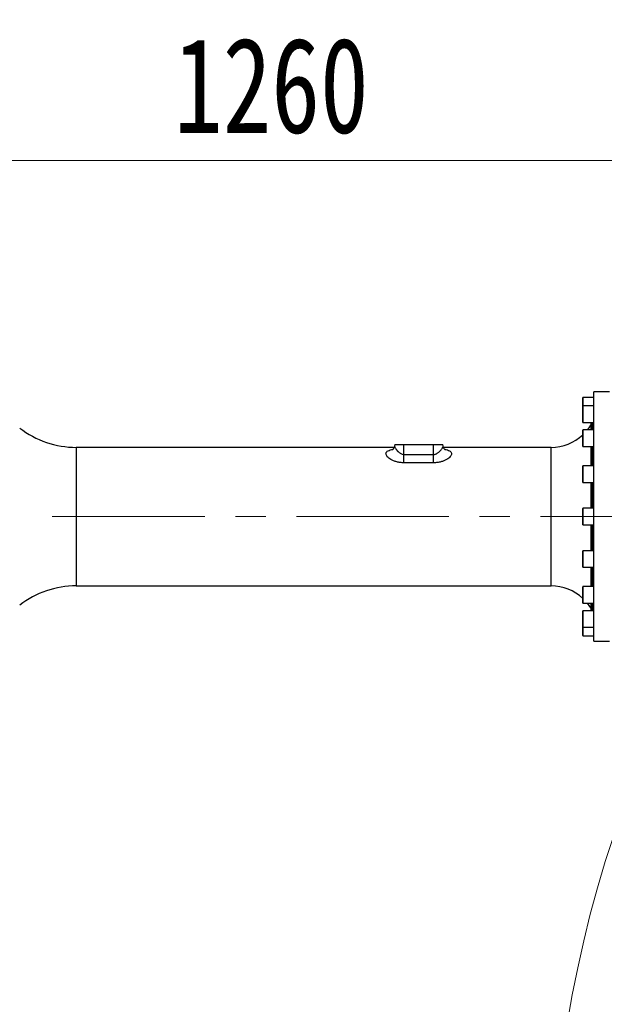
# Model space of a CAD drawing. Header units: millimetres. Extents: x -7 to 844, y 0 to 594.
# Tile 10 of 137: x 212 to 261, y 270 to 352. Entities that reach past the tile are written whole.
import ezdxf

# ---------------------------------------------------------------- set-up
doc = ezdxf.new("R2010")
doc.units = ezdxf.units.MM
doc.linetypes.add('CENTERX2', pattern=[20.32, 12.7, -2.54, 2.54, -2.54])
doc.styles.add('SLDTEXTSTYLE2', font='HYSWLONGFANGSONG.TTF', dxfattribs={"bigfont": 'bigfont'})
doc.styles.add('SLDTEXTSTYLE3', font='HYSWLONGFANGSONG.TTF')
doc.dimstyles.new('SLDDIMSTYLE1', dxfattribs={"dimtxt": 9.875366, "dimasz": 4.884615, "dimexe": 0, "dimexo": 0.0625, "dimgap": 2.468842, "dimtad": 2, "dimlfac": 13, "dimrnd": 1e-09, "dimzin": 12, "dimdsep": 46, "dimtxsty": 'SLDTEXTSTYLE3', "dimsah": 1, "dimcen": 0.09, "dimadec": 0, "dimazin": 3, "dimtfac": 1, "dimtdec": 3, "dimtofl": 0, "dimtmove": 0, "dimatfit": 3, "dimfxl": 1, "dimfrac": 2, "dimtolj": 1, "dimtzin": 12, "dimarcsym": 0})
doc.dimstyles.new('SLDDIMSTYLE13', dxfattribs={"dimtxt": 9.875366, "dimasz": 4.884615, "dimexe": 0, "dimexo": 0.0625, "dimgap": 2.468842, "dimtad": 0, "dimtih": 1, "dimtoh": 1, "dimlfac": 5, "dimrnd": 1e-09, "dimzin": 12, "dimdsep": 46, "dimtxsty": 'SLDTEXTSTYLE3', "dimblk1": 'NONE', "dimblk2": 'NONE', "dimsah": 1, "dimcen": 0, "dimadec": 0, "dimazin": 3, "dimtfac": 1, "dimtdec": 3, "dimtofl": 0, "dimtmove": 0, "dimatfit": 3, "dimldrblk": 'NONE', "dimfxl": 1, "dimfrac": 2, "dimtolj": 1, "dimtzin": 12, "dimarcsym": 0})
doc.dimstyles.new('SLDDIMSTYLE14', dxfattribs={"dimtxt": 9.875366, "dimasz": 4.884615, "dimexe": 0, "dimexo": 0.0625, "dimgap": 2.468842, "dimtad": 0, "dimtih": 1, "dimtoh": 1, "dimlfac": 5, "dimrnd": 1e-09, "dimzin": 12, "dimdsep": 46, "dimtxsty": 'SLDTEXTSTYLE3', "dimblk1": 'NONE', "dimblk2": 'NONE', "dimsah": 1, "dimcen": 0, "dimadec": 0, "dimazin": 3, "dimtfac": 1, "dimtdec": 3, "dimtmove": 0, "dimatfit": 3, "dimldrblk": 'NONE', "dimfxl": 1, "dimfrac": 2, "dimtolj": 1, "dimtzin": 12, "dimarcsym": 0})
doc.dimstyles.new('SLDDIMSTYLE15', dxfattribs={"dimtxt": 9.875366, "dimasz": 4.884615, "dimexe": 0, "dimexo": 0.0625, "dimgap": 2.468842, "dimtad": 0, "dimtih": 1, "dimtoh": 1, "dimlfac": 5, "dimrnd": 1e-09, "dimzin": 12, "dimdsep": 46, "dimtxsty": 'SLDTEXTSTYLE3', "dimblk1": 'NONE', "dimblk2": 'NONE', "dimsah": 1, "dimcen": 0, "dimadec": 0, "dimazin": 3, "dimtfac": 1, "dimtdec": 3, "dimtmove": 0, "dimatfit": 3, "dimldrblk": 'NONE', "dimfxl": 1, "dimfrac": 2, "dimtolj": 1, "dimtzin": 12, "dimarcsym": 0})
doc.dimstyles.new('SLDDIMSTYLE2', dxfattribs={"dimtxt": 8.4646, "dimasz": 4.884615, "dimexe": 0, "dimexo": 0.0625, "dimgap": 2.11615, "dimtad": 2, "dimlfac": 13, "dimrnd": 1e-09, "dimzin": 12, "dimdsep": 46, "dimtxsty": 'SLDTEXTSTYLE3', "dimsah": 1, "dimcen": 0.09, "dimadec": 0, "dimazin": 3, "dimtfac": 1, "dimtdec": 3, "dimtofl": 0, "dimtmove": 0, "dimatfit": 3, "dimfxl": 1, "dimfrac": 2, "dimtolj": 1, "dimtzin": 12, "dimarcsym": 0})
doc.dimstyles.new('SLDDIMSTYLE8', dxfattribs={"dimtxt": 9.875366, "dimasz": 4.884615, "dimexe": 0, "dimexo": 0.0625, "dimgap": 2.468842, "dimtad": 0, "dimtih": 1, "dimtoh": 1, "dimlfac": 3, "dimrnd": 1e-09, "dimzin": 12, "dimdsep": 46, "dimtxsty": 'SLDTEXTSTYLE3', "dimblk1": 'NONE', "dimblk2": 'NONE', "dimsah": 1, "dimcen": 0, "dimadec": 0, "dimazin": 3, "dimtol": 1, "dimtp": 0.015, "dimtfac": 1, "dimtdec": 3, "dimtmove": 0, "dimatfit": 3, "dimldrblk": 'NONE', "dimfxl": 1, "dimfrac": 2, "dimtolj": 1, "dimtzin": 12, "dimarcsym": 0})

# ---------------------------------------------------------------- blocks, each defined once
blk = doc.blocks.new('_D_1')
at = {"color": 7, "linetype": 'Continuous', "lineweight": 18}
for p, q in [((280.678, 393.721), (61.134, 393.721)), ((62.134, 126.875), (62.134, 393.721)), ((197.046, 126.875), (61.134, 126.875))]:
    blk.add_line(p, q, dxfattribs=at)
for points in [[(62.134, 393.721), (61.382, 388.836), (62.885, 388.836)], [(62.134, 126.875), (62.885, 131.759), (61.382, 131.759)]]:
    blk.add_solid(points, dxfattribs=at)
at = {"color": 7, "linetype": 'Continuous', "lineweight": 18, "insert": (50.196, 251.655), "char_height": 9.2604, "attachment_point": 1, "rotation": 90, "style": 'SLDTEXTSTYLE3'}
blk.add_mtext('3469', dxfattribs=at)
blk = doc.blocks.new('_D_6')
at = {"color": 7, "linetype": 'Continuous', "lineweight": 18}
for p, q in [((280.678, 393.721), (82.321, 393.721)), ((83.321, 393.721), (83.321, 158.336)), ((275.155, 158.336), (82.321, 158.336))]:
    blk.add_line(p, q, dxfattribs=at)
for points in [[(83.321, 393.721), (82.569, 388.836), (84.072, 388.836)], [(83.321, 158.336), (84.072, 163.221), (82.569, 163.221)]]:
    blk.add_solid(points, dxfattribs=at)
at = {"color": 7, "linetype": 'Continuous', "lineweight": 18, "insert": (71.383, 267.385), "char_height": 9.2604, "attachment_point": 1, "rotation": 90, "style": 'SLDTEXTSTYLE3'}
blk.add_mtext('3060', dxfattribs=at)
blk = doc.blocks.new('_D_10')
at = {"color": 7, "linetype": 'Continuous', "lineweight": 18}
for p, q in [((183.755, 319.798), (183.755, 341.625)), ((280.678, 300.759), (280.678, 341.625)), ((183.755, 340.625), (280.678, 340.625))]:
    blk.add_line(p, q, dxfattribs=at)
for points in [[(183.755, 340.625), (188.639, 339.873), (188.639, 341.376)], [(280.678, 340.625), (275.793, 341.376), (275.793, 339.873)]]:
    blk.add_solid(points, dxfattribs=at)
at = {"color": 7, "linetype": 'Continuous', "lineweight": 18, "insert": (224.808, 350.857), "char_height": 7.9375, "attachment_point": 1, "style": 'SLDTEXTSTYLE3'}
blk.add_mtext('1260', dxfattribs=at)
blk = doc.blocks.new('_D_14')
at = {"color": 7, "linetype": 'Continuous', "lineweight": 18}
for p, q in [((270.947, 324.028), (409.462, 324.028)), ((408.462, 324.028), (408.462, 310.952)), ((258.193, 310.952), (409.462, 310.952))]:
    blk.add_line(p, q, dxfattribs=at)
for points in [[(408.462, 324.028), (407.71, 319.144), (409.213, 319.144)], [(408.462, 310.952), (409.213, 315.836), (407.71, 315.836)]]:
    blk.add_solid(points, dxfattribs=at)
at = {"color": 7, "linetype": 'Continuous', "lineweight": 18, "insert": (398.23, 311.934), "char_height": 7.9375, "attachment_point": 1, "rotation": 90, "style": 'SLDTEXTSTYLE3'}
blk.add_mtext('170', dxfattribs=at)
blk = doc.blocks.new('_D_15')
at = {"color": 7, "linetype": 'Continuous', "lineweight": 18}
for p, q in [((258.193, 310.952), (409.462, 310.952)), ((408.462, 310.952), (408.462, 295.567)), ((285.87, 295.567), (409.462, 295.567))]:
    blk.add_line(p, q, dxfattribs=at)
for points in [[(408.462, 310.952), (407.71, 306.067), (409.213, 306.067)], [(408.462, 295.567), (409.213, 300.452), (407.71, 300.452)]]:
    blk.add_solid(points, dxfattribs=at)
at = {"color": 7, "linetype": 'Continuous', "lineweight": 18, "insert": (398.23, 297.703), "char_height": 7.9375, "attachment_point": 1, "rotation": 90, "style": 'SLDTEXTSTYLE3'}
blk.add_mtext('200', dxfattribs=at)
blk = doc.blocks.new('_D_28')
at = {"color": 7, "linetype": 'Continuous', "lineweight": 18}
blk.add_line((754.604, 285.289), (748.254, 285.289), dxfattribs=at)
at = {"color": 7, "linetype": 'Continuous', "lineweight": 18, "char_height": 9.2604, "attachment_point": 1}
for s, insert, style in [('10H7深15', (669.173, 320.457), 'SLDTEXTSTYLE2'), ('%%c', (657.557, 320.457), 'SLDTEXTSTYLE3'), ('Depth 15', (665.328, 308.23), 'SLDTEXTSTYLE3')]:
    blk.add_mtext(s, dxfattribs=dict(at, insert=insert, style=style))
blk = doc.blocks.new('_None')
blk = doc.blocks.new('_D_45')
at = {"color": 7, "linetype": 'Continuous', "lineweight": 18}
blk.add_line((521.285, 333.673), (471.743, 333.673), dxfattribs=at)
at = {"color": 7, "linetype": 'Continuous', "lineweight": 18, "char_height": 9.2604, "attachment_point": 1}
for s, insert, style in [('H8通', (502.411, 345.611), 'SLDTEXTSTYLE2'), ('2-', (471.743, 345.611), 'SLDTEXTSTYLE3'), ('%%c', (482.152, 345.611), 'SLDTEXTSTYLE3'), ('30', (493.768, 345.611), 'SLDTEXTSTYLE3')]:
    blk.add_mtext(s, dxfattribs=dict(at, insert=insert, style=style))
blk = doc.blocks.new('_D_46')
at = {"color": 7, "linetype": 'Continuous', "lineweight": 18}
blk.add_line((688.896, 334.435), (722.792, 334.435), dxfattribs=at)
at = {"color": 7, "linetype": 'Continuous', "lineweight": 18, "attachment_point": 1}
for s, insert, char_height, style in [('通', (714.149, 346.373), 9.26, 'SLDTEXTSTYLE2'), ('8-', (690.483, 346.373), 9.2604, 'SLDTEXTSTYLE3'), ('M20', (700.893, 346.373), 9.2604, 'SLDTEXTSTYLE3')]:
    blk.add_mtext(s, dxfattribs=dict(at, insert=insert, char_height=char_height, style=style))
blk = doc.blocks.new('_D_55')
at = {"color": 7, "linetype": 'Continuous', "lineweight": 18}
blk.add_line((512.91, 531.632), (472.011, 531.632), dxfattribs=at)
at = {"color": 7, "linetype": 'Continuous', "lineweight": 18, "attachment_point": 1}
for s, insert, char_height, style in [('%%c', (482.421, 543.569), 9.2604, 'SLDTEXTSTYLE3'), ('通', (502.68, 543.569), 9.26, 'SLDTEXTSTYLE2'), ('8-', (472.011, 543.569), 9.2604, 'SLDTEXTSTYLE3'), ('22', (494.037, 543.569), 9.2604, 'SLDTEXTSTYLE3')]:
    blk.add_mtext(s, dxfattribs=dict(at, insert=insert, char_height=char_height, style=style))

msp = doc.modelspace()

# ---------------------------------------------------------------- linework, layer by layer
at = {"color": 7, "linetype": 'Continuous', "lineweight": 25}
for p, q in [((258.831503, 320.66806), (258.831503, 320.866907)), ((259.75458, 320.874599), (258.839196, 320.874599)), ((261.062273, 321.336138), (259.75458, 321.336138)), ((259.75458, 300.566907), (259.75458, 321.336138)), ((258.831503, 320.164257), (258.831503, 320.66806)), ((258.831503, 319.743819), (258.831503, 320.164257)), ((259.75458, 320.171949), (258.839196, 320.171949)), ((258.831503, 318.795026), (258.831503, 319.743819)), ((258.839196, 318.787334), (259.75458, 318.787334)), ((259.523811, 318.17097), (259.523811, 318.787334)), ((259.623264, 318.787334), (259.623264, 318.17097)), ((258.831503, 317.481031), (258.831503, 318.163277)), ((258.831503, 316.794047), (258.831503, 317.481031)), ((259.75458, 318.17097), (258.839196, 318.17097)), ((243.124412, 316.720753), (216.667311, 316.720753)), ((243.177657, 316.951523), (243.158905, 316.845176)), ((243.177657, 316.951523), (243.946888, 316.951523)), ((243.946888, 316.130441), (243.946888, 316.951523)), ((243.946888, 316.951523), (246.408426, 316.951523)), ((246.408426, 316.951523), (247.177657, 316.951523)), ((246.408426, 316.130441), (246.408426, 316.951523)), ((247.196425, 316.845083), (247.177657, 316.951523)), ((247.19643, 316.845059), (247.196425, 316.845083)), ((256.192944, 316.720753), (247.230838, 316.720753)), ((258.839196, 316.786354), (259.75458, 316.786354)), ((259.523811, 315.176293), (259.523811, 316.786354)), ((259.623264, 316.786354), (259.623264, 315.176293)), ((243.946888, 316.130441), (246.408426, 316.130441)), ((246.408426, 315.434257), (243.946888, 315.434257)), ((258.831503, 314.224184), (258.831503, 315.1686)), ((259.75458, 315.176293), (258.839196, 315.176293)), ((258.831503, 313.79937), (258.831503, 314.224184)), ((258.839196, 313.791677), (259.75458, 313.791677)), ((259.523811, 311.64383), (259.523811, 313.791677)), ((259.623264, 313.791677), (259.623264, 311.64383)), ((258.831503, 310.469104), (258.831503, 311.636138)), ((259.75458, 311.64383), (258.839196, 311.64383)), ((258.831503, 310.266907), (258.831503, 310.469104)), ((258.839196, 310.259215), (259.75458, 310.259215)), ((259.523811, 308.111368), (259.523811, 310.259215)), ((259.623264, 310.259215), (259.623264, 308.111368)), ((258.831503, 306.787468), (258.831503, 308.103675)), ((259.75458, 308.111368), (258.839196, 308.111368)), ((258.831503, 306.734445), (258.831503, 306.787468)), ((258.839196, 306.726752), (259.75458, 306.726752)), ((259.523811, 305.116691), (259.523811, 306.726752)), ((259.623264, 306.726752), (259.623264, 305.116691)), ((216.667311, 305.182292), (256.192944, 305.182292)), ((258.831503, 303.739772), (258.831503, 305.108998)), ((259.75458, 305.116691), (258.839196, 305.116691)), ((258.839196, 303.732075), (259.75458, 303.732075)), ((259.523811, 303.115711), (259.523811, 303.732075)), ((259.623264, 303.732075), (259.623264, 303.115711)), ((258.831503, 301.738788), (258.831503, 303.108019)), ((259.75458, 303.115711), (258.839196, 303.115711)), ((258.831503, 301.036138), (258.831503, 301.738788)), ((258.839196, 301.731096), (259.75458, 301.731096)), ((258.839196, 301.028446), (259.75458, 301.028446)), ((259.75458, 300.566907), (261.062273, 300.566907))]:
    msp.add_line(p, q, dxfattribs=at)
at = {"color": 8, "linetype": 'Continuous', "lineweight": 25}
for p, q in [((258.839196, 320.874599), (258.839196, 320.673518)), ((258.839196, 320.673518), (258.839196, 320.171949)), ((258.839196, 320.171949), (258.839196, 319.746787)), ((258.839196, 319.746787), (258.839196, 318.787334)), ((258.839196, 318.17097), (258.839196, 317.481057)), ((258.839196, 317.481057), (258.839196, 316.786354)), ((216.667311, 316.720753), (216.667311, 305.182292)), ((256.192944, 305.182292), (256.192944, 316.720753)), ((258.839196, 315.176293), (258.839196, 314.221265)), ((258.839196, 314.221265), (258.839196, 313.791677)), ((258.839196, 311.64383), (258.839196, 310.463684)), ((258.839196, 310.463684), (258.839196, 310.259215)), ((258.839196, 308.111368), (258.839196, 306.780372)), ((258.839196, 306.780372), (258.839196, 306.726752)), ((258.839196, 305.116691), (258.839196, 303.732079)), ((258.839196, 303.115711), (258.839196, 301.731096)), ((258.839196, 301.731096), (258.839196, 301.028446))]:
    msp.add_line(p, q, dxfattribs=at)
at = {"color": 7, "linetype": 'CENTERX2', "lineweight": 18}
msp.add_line((214.667311, 310.951523), (258.192944, 310.951523), dxfattribs=at)
at = {"color": 7, "linetype": 'Continuous', "lineweight": 25, "flags": 128}
for points in [[(259.523811, 318.64383), (259.343529, 318.360844), (259.201662, 318.17097)], [(259.201662, 303.732075), (259.343529, 303.542201), (259.523811, 303.259215)]]:
    msp.add_lwpolyline(points, dxfattribs=at)
at = {"color": 7, "linetype": 'Continuous', "lineweight": 18}
for centre, radius, start, end in [((280.677657, 210.182292), 183.538462, 30, 171.45435339), ((354.464036, 253.210041), 98.135872, 20.78106045, 194.20803626)]:
    msp.add_arc(centre, radius, start, end, dxfattribs=at)
at = {"color": 7, "linetype": 'Continuous', "lineweight": 25}
for centre, radius, start, end in [((258.839196, 320.866907), 0.007692, 90, 179.99999999), ((258.839196, 320.164257), 0.007692, 90, 180), ((216.667311, 324.413061), 7.692308, 232.24311569, 270), ((258.839196, 318.795026), 0.007692, 180.00000001, 270), ((256.192944, 320.566907), 3.846154, 270, 313.3163028), ((258.839196, 318.163277), 0.007692, 90, 179.99999999), ((258.839196, 316.794047), 0.007692, 180, 270), ((258.839196, 315.1686), 0.007692, 90, 179.99999999), ((258.839196, 313.79937), 0.007692, 180.00000001, 270), ((258.839196, 311.636138), 0.007692, 90, 180), ((258.839196, 310.266907), 0.007692, 180, 270), ((258.839196, 308.103675), 0.007692, 90, 179.99999999), ((258.839196, 306.734445), 0.007692, 180, 270), ((216.667311, 297.489984), 7.692308, 90, 127.75371509), ((256.192944, 301.336138), 3.846154, 46.6836972, 90), ((258.839196, 305.108998), 0.007692, 90, 179.99999999), ((258.839196, 303.739768), 0.007692, 180, 270), ((258.839196, 303.108019), 0.007692, 90, 180), ((258.839196, 301.738788), 0.007692, 180, 270), ((258.839196, 301.036138), 0.007692, 180.00000001, 270)]:
    msp.add_arc(centre, radius, start, end, dxfattribs=at)
for points, knots in [([(243.158982, 316.845476), (243.149597, 316.804372), (243.132276, 316.728501), (243.086746, 316.634961), (243.041972, 316.57384), (243.007523, 316.540339), (242.986985, 316.525658), (242.979609, 316.520854), (242.976527, 316.519114), (242.977164, 316.519251), (242.977229, 316.519266)], [0, 0, 0, 0, 0.280814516, 0.518332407, 0.708002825, 0.849765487, 0.945568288, 0.976926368, 0.997614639, 1, 1, 1, 1]), ([(247.377428, 316.519484), (247.377498, 316.51947), (247.378116, 316.519346), (247.374988, 316.52112), (247.36753, 316.525994), (247.347008, 316.540745), (247.312825, 316.57412), (247.268462, 316.634947), (247.223139, 316.728134), (247.205751, 316.804336), (247.196334, 316.845603)], [0, 0, 0, 0, 0.002587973, 0.022962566, 0.054040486, 0.149459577, 0.291231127, 0.481199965, 0.719042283, 1, 1, 1, 1])]:
    msp.add_open_spline(points, degree=3, knots=knots, dxfattribs=at)
at = {"color": 8, "linetype": 'Continuous', "lineweight": 25}
for points, knots in [([(243.162737, 316.843655), (243.160519, 316.837562), (243.155203, 316.822957), (243.161925, 316.791288), (243.174238, 316.750836), (243.197179, 316.701086), (243.231618, 316.641627), (243.26599, 316.590979), (243.29403, 316.552748), (243.312164, 316.529044), (243.332634, 316.503412), (243.350929, 316.481582), (243.368292, 316.461397), (243.386523, 316.440819), (243.41332, 316.412002), (243.457305, 316.367263), (243.516969, 316.31248), (243.592361, 316.253913), (243.684431, 316.196201), (243.800967, 316.143187), (243.898828, 316.134639), (243.946888, 316.130441)], [0, 0, 0, 0, 0.041236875, 0.098853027, 0.15698818, 0.228000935, 0.302863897, 0.381848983, 0.406627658, 0.433281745, 0.461830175, 0.492292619, 0.505813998, 0.528387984, 0.560086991, 0.60101265, 0.67642256, 0.744352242, 0.809580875, 0.906483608, 1, 1, 1, 1]), ([(246.408426, 316.130441), (246.456148, 316.134348), (246.527802, 316.140214), (246.61724, 316.172791), (246.688803, 316.207042), (246.762566, 316.25362), (246.83798, 316.312139), (246.919859, 316.387152), (247.003043, 316.477634), (247.081875, 316.578496), (247.143902, 316.672687), (247.184093, 316.756453), (247.202594, 316.814158), (247.194624, 316.837415), (247.192476, 316.843684)], [0, 0, 0, 0, 0.092764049, 0.139287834, 0.190208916, 0.255581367, 0.323270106, 0.3988966, 0.508118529, 0.618799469, 0.735363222, 0.843271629, 0.957753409, 1, 1, 1, 1]), ([(243.946888, 315.434257), (243.893742, 315.435275), (243.787347, 315.437312), (243.631539, 315.453581), (243.480863, 315.478537), (243.29468, 315.52219), (243.07967, 315.594064), (242.861031, 315.700863), (242.68311, 315.82004), (242.551951, 315.945004), (242.468031, 316.070411), (242.437791, 316.191183), (242.46397, 316.301842), (242.549395, 316.398164), (242.695672, 316.475489), (242.855796, 316.526763), (242.977654, 316.546572), (243.019045, 316.5533)], [0, 0, 0, 0, 0.044429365, 0.088944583, 0.131735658, 0.174648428, 0.255287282, 0.335810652, 0.411838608, 0.487503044, 0.563239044, 0.638764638, 0.716172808, 0.795548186, 0.876157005, 0.957935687, 1, 1, 1, 1]), ([(247.336123, 316.553124), (247.377985, 316.546328), (247.500306, 316.526469), (247.660958, 316.475161), (247.8053, 316.397966), (247.891816, 316.30214), (247.917599, 316.19177), (247.887753, 316.070886), (247.804034, 315.94546), (247.672544, 315.820253), (247.494127, 315.700832), (247.274874, 315.59366), (247.014465, 315.50721), (246.722499, 315.446341), (246.513994, 315.438319), (246.408426, 315.434257)], [0, 0, 0, 0, 0.042539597, 0.124302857, 0.204708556, 0.283174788, 0.36103202, 0.436532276, 0.5122056, 0.588053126, 0.664524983, 0.745074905, 0.825881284, 0.911842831, 1, 1, 1, 1])]:
    msp.add_open_spline(points, degree=3, knots=knots, dxfattribs=at)
at = {"color": 7, "linetype": 'Continuous', "lineweight": 25}
for points in [[(243.946888, 315.434257), (243.946888, 315.480317), (243.946888, 315.572436), (243.946888, 315.742581), (243.946888, 315.928991), (243.946888, 316.063291), (243.946888, 316.130441)], [(246.408426, 315.434257), (246.408426, 315.480317), (246.408426, 315.572436), (246.408426, 315.742581), (246.408426, 315.928991), (246.408426, 316.063291), (246.408426, 316.130441)]]:
    msp.add_open_spline(points, degree=3, dxfattribs=at)

# ---------------------------------------------------------------- dimensions: what is measured, and where the dimension line sits
at = {"color": 7, "linetype": 'Continuous', "lineweight": 18}
for p1, text, dimstyle, picture, middle in [((3.286, 2.923341), '8-<>通', 'SLDDIMSTYLE15', '_D_55', (491.667114, 539.014431)), ((4.915706, 3.435323), '2-<>H8通', 'SLDDIMSTYLE13', '_D_45', (495.719839, 341.056069))]:
    dim = msp.add_diameter_dim_2p(p1=p1, p2=(0, 0), text=text, dimstyle=dimstyle, dxfattribs=at)
    dim.commit()
    dim.dimension.update_dxf_attribs({"geometry": picture, "text_midpoint": middle, "dimtype": 163})
for base, p1, p2, dimstyle, picture, middle in [((62.133651, 393.720753), (197.04622, 126.874599), (280.677657, 393.720753), 'SLDDIMSTYLE1', '_D_1', (62.133651, 260.297676)), ((83.320663, 158.336138), (280.677657, 393.720753), (275.155012, 158.336138), 'SLDDIMSTYLE1', '_D_6', (83.320663, 276.028446)), ((408.461635, 310.951523), (270.94688, 324.028446), (258.192944, 310.951523), 'SLDDIMSTYLE2', '_D_14', (408.461635, 317.489984)), ((408.461635, 295.566907), (258.192944, 310.951523), (285.869965, 295.566907), 'SLDDIMSTYLE2', '_D_15', (408.461635, 303.259215))]:
    dim = msp.add_linear_dim(base=base, p1=p1, p2=p2, angle=90, dimstyle=dimstyle, dxfattribs=at)
    dim.commit()
    dim.dimension.update_dxf_attribs({"geometry": picture, "text_midpoint": middle, "dimtype": 160})
dim = msp.add_linear_dim(base=(280.677657, 340.624627), p1=(183.75458, 319.797676), p2=(280.677657, 300.759215), dimstyle='SLDDIMSTYLE2', dxfattribs=at)
dim.commit()
dim.dimension.update_dxf_attribs({"geometry": '_D_10', "text_midpoint": (232.216119, 340.624627), "dimtype": 160})
for p1, text, dimstyle, picture, middle in [((3.431977, 2.05165), '8-M20通', 'SLDDIMSTYLE14', '_D_46', (706.637658, 340.548883)), ((3.197717, 0.941065), '%%c10H7深15\\PDepth 15', 'SLDDIMSTYLE8', '_D_28', (680.650764, 308.580071))]:
    dim = msp.add_diameter_dim_2p(p1=p1, p2=(0, 0), text=text, dimstyle=dimstyle, override={"dimpost": '<>'}, dxfattribs=at)
    dim.commit()
    dim.dimension.update_dxf_attribs({"geometry": picture, "text_midpoint": middle, "dimtype": 163})

doc.saveas('drawing.dxf')
